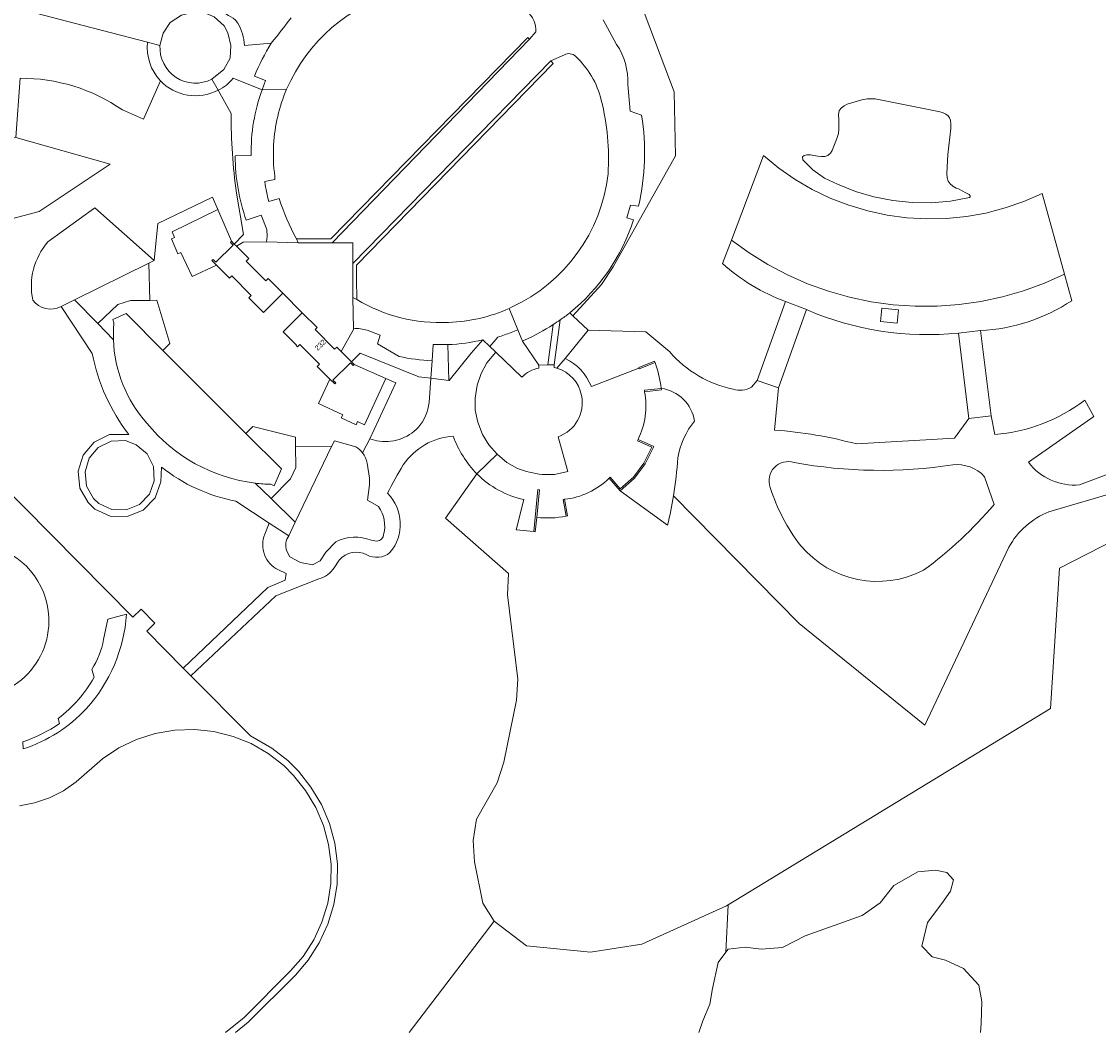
# Model space of a CAD drawing. Header units: metres. Extents: x 151448 to 154749, y 463108 to 465296.
# Tile 4 of 256: x 151857 to 152010, y 463112 to 463256. Entities that reach past the tile are written whole.
import ezdxf
from ezdxf.enums import TextEntityAlignment as Align

# ---------------------------------------------------------------- set-up
doc = ezdxf.new("R2010")
doc.units = ezdxf.units.M
for name, color, linetype, lineweight in [('B-PV-GR-BEPLANTING_CULTUUR_HEESTERS-GV', 253, 'Continuous', 9), ('B-PV-GR-GRAS-GV', 253, 'Continuous', 9), ('B-PV-GR-HOUTWAL-GV', 253, 'Continuous', 9), ('B-PV-GR-STRUIK-GV', 253, 'Continuous', 9), ('B-PV-IE-TERREINAFSCHEIDING_KUNSTMATIG_HEKWERK-G', 253, 'Continuous', 9), ('B-PV-IE-TERREINAFSCHEIDING_KUNSTMATIG_MUUR-GV', 253, 'Continuous', 9), ('B-PV-OG-BEBOUWING-GV', 1, 'Continuous', 9), ('B-PV-OG-BEBOUWING-T18', 2, 'Continuous', 9), ('B-PV-OG-TERREIN_BEGROEID-GV', 253, 'Continuous', 9), ('B-PV-OG-TERREIN_ERF-GV', 253, 'Continuous', 9), ('B-PV-VH-GESLOTENVERHARDING_ASFALT-GV', 253, 'Continuous', 9), ('B-PV-VH-GESLOTENVERHARDING_BETON-GV', 253, 'Continuous', 9), ('B-PV-VH-HALFVERHARDING_GRAVEL-GV', 253, 'Continuous', 9), ('B-PV-VH-HALFVERHARDING_GRIND-GV', 253, 'Continuous', 9), ('B-PV-VH-ONVERHARD_ZAND-GV', 253, 'Continuous', 9), ('B-PV-VH-OPENVERHARDING_BETONSTRAATSTEEN-GV', 253, 'Continuous', 9), ('B-PV-VH-OPENVERHARDING_TEGEL-GV', 253, 'Continuous', 9)]:
    doc.layers.add(name, color=color, linetype=linetype, lineweight=lineweight)
doc.styles.add('Drong', font='txt', dxfattribs={"height": 1.8})

msp = doc.modelspace()

# ---------------------------------------------------------------- linework, layer by layer
at = {"layer": 'B-PV-GR-BEPLANTING_CULTUUR_HEESTERS-GV', "flags": 128}
for points in [[(151870.456, 463212.824), (151870.271, 463213.279), (151872.179, 463214.12), (151877.409, 463208.894), (151878.407, 463209.893), (151876.562, 463216.038), (151875.552, 463215.974), (151872.826, 463215.968), (151871.019, 463215.435), (151868.167, 463212.736)], [(151868.167, 463212.736), (151870.378, 463210.401)], [(151918.044, 463204.609), (151918.129, 463204.598), (151921.236, 463208.522), (151922.915, 463210.412)], [(151917.911, 463209.725), (151918.044, 463204.609)], [(151892.809, 463187.816), (151895.53, 463190.642), (151896.298, 463192.253), (151896.255, 463195.284), (151896.273, 463196.53), (151890.175, 463198.059), (151889.213, 463197.096), (151894.273, 463192.039), (151893.235, 463189.644), (151892.757, 463189.85)], [(151890.525, 463190.015), (151892.809, 463187.816)]]:
    msp.add_lwpolyline(points, dxfattribs=at)
at = {"layer": 'B-PV-GR-BEPLANTING_CULTUUR_HEESTERS-GV'}
for points in [[(151870.378, 463210.401, -0.0330226), (151870.456, 463212.824)], [(151922.915, 463210.412, -0.0513782), (151917.911, 463209.725)], [(151892.757, 463189.85, -0.0237482), (151890.525, 463190.015)]]:
    msp.add_lwpolyline(points, format="xyb", dxfattribs=at)
at = {"layer": 'B-PV-GR-GRAS-GV', "flags": 128}
for points in [[(151857.114, 463247.598), (151856.492, 463239.163), (151869.933, 463235.361), (151859.809, 463228.631), (151849.763, 463225.985)], [(151877.049, 463247.254), (151874.634, 463241.799), (151871.644, 463243.089)], [(151887.122, 463242.563), (151885.251, 463245.908)], [(151861.047, 463224.316), (151867.726, 463229.147), (151876.17, 463221.695), (151876.667, 463226.952), (151884.474, 463230.702), (151885.236, 463228.911), (151887.152, 463224.407), (151887.533, 463224.025), (151888.866, 463225.354), (151887.886, 463231.268)], [(151867.369, 463208.446), (151862.93, 463215.134)], [(151877.19, 463192.293), (151877.14, 463190.206), (151876.308, 463187.917), (151874.602, 463186.165), (151872.339, 463185.255), (151869.913, 463185.318), (151867.738, 463186.333), (151866.79, 463187.237), (151865.612, 463189.282), (151865.383, 463191.707), (151866.073, 463194.006), (151867.63, 463195.842), (151869.837, 463196.91), (151872.569, 463196.931)], [(151853.748, 463190.54), (151873.155, 463170.936), (151874.322, 463172.091), (151876.262, 463170.084), (151875.119, 463168.953), (151880.312, 463163.708), (151892.309, 463175.178), (151894.783, 463176.21), (151894.956, 463177.155), (151893.829, 463177.674)], [(151912.414, 463111.882), (151924.494, 463127.699), (151922.871, 463130.272), (151921.692, 463136.146), (151921.52, 463139.192), (151922.015, 463142.198), (151924.941, 463147.41), (151925.873, 463150.304), (151927.661, 463159.135), (151927.872, 463162.154), (151926.401, 463174.144), (151926.562, 463177.141), (151917.565, 463185.023), (151922.046, 463191.319)], [(151891.91, 463182.758), (151892.496, 463184.324), (151887.777, 463187.435)], [(151902.469, 463179.077), (151901.748, 463177.99)], [(151899.572, 463176.401), (151893.451, 463173.979), (151881.401, 463162.607), (151889.863, 463154.06), (151892.885, 463152.305), (151895.181, 463150.541), (151896.669, 463149.052), (151898.437, 463146.795), (151899.946, 463144.312), (151901.09, 463141.616), (151901.847, 463138.805), (151902.244, 463135.888), (151902.171, 463132.965), (151901.714, 463130.069), (151900.859, 463127.264), (151899.645, 463124.622), (151898.062, 463122.169), (151896.251, 463120.052), (151889.545, 463113.335), (151887.731, 463111.882)]]:
    msp.add_lwpolyline(points, dxfattribs=at)
at = {"layer": 'B-PV-GR-GRAS-GV'}
for points in [[(151871.644, 463243.089, 0.1550749), (151857.114, 463247.598)], [(151885.251, 463245.908, -0.3384626), (151877.049, 463247.254)], [(151887.886, 463231.268, -0.0387745), (151887.122, 463242.563)], [(151858.901, 463216.035, -0.2316132), (151861.047, 463224.316)], [(151862.93, 463215.134, -0.363687), (151858.901, 463216.035)], [(151872.569, 463196.931, -0.1179901), (151867.369, 463208.446)], [(151918.673, 463196.698, 0.2322143), (151911.589, 463192.607)], [(151922.046, 463191.319, -0.104663), (151918.673, 463196.698)], [(151887.777, 463187.435, -0.1178925), (151877.19, 463192.293)], [(151911.589, 463192.607, 0.0310284), (151909.35, 463188.569)], [(151909.35, 463188.569, -0.3872486), (151909.694, 463180.13)], [(151893.829, 463177.674, -0.4006114), (151891.91, 463182.758)], [(151906.392, 463179.825, 0.3450893), (151902.469, 463179.077)], [(151909.694, 463180.13, -0.3000786), (151906.392, 463179.825)], [(151901.748, 463177.99, -0.1878134), (151899.572, 463176.401)]]:
    msp.add_lwpolyline(points, format="xyb", dxfattribs=at)
at = {"layer": 'B-PV-GR-HOUTWAL-GV', "flags": 128}
for points in [[(152007.705, 463189.767), (152013.647, 463191.998), (152016.371, 463197.255), (152019.526, 463244.992), (152021.766, 463278.88), (152023.855, 463310.587)], [(151992.348, 463303.218), (151989.927, 463302.312), (151989.743, 463302.243), (151951.266, 463264.786), (151947.536, 463261.159), (151943.026, 463260.925), (151945.303, 463258.332), (151950.112, 463245.651), (151950.295, 463236.581), (151941.415, 463220.79), (151939.748, 463218.249), (151935.681, 463213.822), (151937.863, 463211.764), (151946.078, 463211.532), (151949.473, 463208.689)], [(151853.157, 463258.445), (151864.812, 463255.418), (151875.232, 463252.727), (151876.998, 463252.271), (151877.441, 463254.021), (151878.439, 463255.524), (151880.046, 463256.55), (151881.97, 463257.049), (151883.556, 463256.809), (151889.923, 463283.418), (151875.755, 463284.875), (151864.946, 463284.887), (151858.693, 463283.989), (151846.427, 463281.409)], [(151956.962, 463221.25), (151958.224, 463224.584), (151962.772, 463236.599), (151964.962, 463234.815), (151967.286, 463233.208), (151969.728, 463231.787), (151972.274, 463230.562), (151974.908, 463229.54), (151977.614, 463228.727), (151980.375, 463228.129), (151983.175, 463227.748), (151985.996, 463227.588), (151988.821, 463227.648), (151991.632, 463227.93), (151994.412, 463228.431), (151997.145, 463229.148), (151999.813, 463230.077), (152002.401, 463231.211), (152005.578, 463219.725), (152006.618, 463215.964)], [(151961.077, 463203.683), (151961.886, 463204.612), (151965.921, 463215.833)], [(151968.892, 463214.691), (151964.927, 463203.589), (151964.377, 463197.563)], [(151993.645, 463211.727), (151995.134, 463199.571), (151995.673, 463196.927)], [(151975.991, 463195.586), (151989.955, 463196.428), (151991.979, 463199.223), (151990.51, 463211.357)], [(152008.454, 463201.807), (152009.766, 463199.492), (152000.457, 463192.979)], [(151922.046, 463191.319), (151917.565, 463185.023), (151926.562, 463177.141), (151926.401, 463174.144), (151927.872, 463162.154), (151927.661, 463159.135), (151925.873, 463150.304), (151924.941, 463147.41), (151922.015, 463142.198), (151921.52, 463139.192), (151921.692, 463136.146), (151922.871, 463130.272), (151924.494, 463127.699), (151929.09, 463124.189), (151938.202, 463123.302), (151945.505, 463124.437), (151957.522, 463129.882), (151957.774, 463130.036), (152003.602, 463157.951), (152004.858, 463177.904), (152012.718, 463181.955), (152013.36, 463188.889), (152003.368, 463185.942)], [(151949.16, 463184.043), (151942.415, 463188.921), (151940.846, 463190.719)], [(151995.56, 463186.986), (151994.212, 463190.93)], [(151930.548, 463185.147), (151930.342, 463183.102), (151930.129, 463183.123), (151927.614, 463183.376), (151928.704, 463187.663)], [(151934.508, 463187.714), (151934.924, 463185.36), (151934.717, 463185.324)], [(151997.655, 463180.886), (151985.732, 463155.57), (151967.844, 463170.065), (151949.989, 463188.184)], [(152012.718, 463181.955), (152004.858, 463177.904), (152003.602, 463157.951), (151957.774, 463130.036), (151957.453, 463123.303), (151957.78, 463123.737), (151960.179, 463124.008), (151962.453, 463123.728), (151965.474, 463123.99), (151968.712, 463125.644), (151976.799, 463128.521), (151979.37, 463130.327), (151981.341, 463132.778), (151984.721, 463134.708), (151987.221, 463134.98), (151988.86, 463134.635), (151989.782, 463133.603), (151989.379, 463131.964), (151988.138, 463130.23), (151986.126, 463127.532), (151985.279, 463124.167), (151986.785, 463122.62), (151988.656, 463122.148), (151991.2, 463120.988), (151993.381, 463118.594), (151993.839, 463116.298), (151993.741, 463113.158), (151993.621, 463111.882)], [(151953.591, 463111.882), (151954.182, 463113.543), (151955.141, 463115.897), (151955.537, 463118.158), (151956.353, 463121.841), (151957.453, 463123.303), (151957.774, 463130.036), (151957.522, 463129.882), (151945.505, 463124.437), (151938.202, 463123.302), (151929.09, 463124.189), (151924.494, 463127.699), (151912.414, 463111.882)]]:
    msp.add_lwpolyline(points, dxfattribs=at)
msp.add_lwpolyline([(151989.701, 463232.253), (151990.163, 463231.988), (151990.503, 463231.857), (151991.044, 463231.577), (151991.572, 463231.313), (151991.952, 463231.12), (151992.031, 463231.052), (151992.161, 463230.873), (151992.162, 463230.81), (151992.156, 463230.731), (151992.081, 463230.632), (151989.382, 463230.138), (151986.648, 463229.899), (151983.904, 463229.918), (151981.174, 463230.194), (151978.482, 463230.725), (151975.851, 463231.507), (151973.306, 463232.532), (151971.476, 463233.401), (151969.819, 463234.565), (151968.381, 463235.992), (151968.351, 463236.402), (151968.572, 463236.615), (151968.965, 463236.701), (151969.464, 463236.696), (151969.945, 463236.629), (151970.524, 463236.503), (151971.02, 463236.466), (151971.529, 463236.484), (151971.925, 463236.606), (151972.325, 463236.962), (151972.535, 463237.328), (151972.798, 463237.919), (151973.07, 463238.66), (151973.255, 463239.158), (151973.433, 463239.725), (151973.505, 463240.376), (151973.496, 463240.983), (151973.489, 463241.669), (151973.475, 463242.378), (151973.564, 463243.006), (151973.862, 463243.39), (151974.279, 463243.693), (151974.691, 463243.898), (151976.779, 463244.507), (151977.527, 463244.659), (151978.114, 463244.675), (151978.672, 463244.68), (151987.684, 463242.881), (151988.241, 463242.706), (151988.706, 463242.488), (151989.034, 463242.231), (151989.227, 463241.974), (151989.352, 463241.65), (151989.44, 463241.09), (151989.423, 463240.443), (151988.991, 463236.77), (151988.865, 463234.047), (151988.884, 463233.443), (151989.066, 463232.943), (151989.336, 463232.581)], close=True, dxfattribs=at)
at = {"layer": 'B-PV-GR-HOUTWAL-GV'}
for points in [[(151965.921, 463215.833, -0.0936342), (151956.962, 463221.25)], [(151990.51, 463211.357, -0.127208), (151968.892, 463214.691)], [(152006.618, 463215.964, -0.1357402), (151993.645, 463211.727)], [(151949.473, 463208.689, 0.1671563), (151958.487, 463203.386)], [(151958.487, 463203.386, 0.2289575), (151961.077, 463203.683)], [(151995.673, 463196.927, 0.1429153), (152008.454, 463201.807)], [(151964.377, 463197.563, -0.048813), (151975.991, 463195.586)], [(151967.146, 463192.949, 0.6260675), (151963.749, 463189.409)], [(151989.704, 463192.612, -0.0838282), (151967.146, 463192.949)], [(151994.212, 463190.93, 0.2408177), (151989.704, 463192.612)], [(152000.457, 463192.979, 0.2557123), (152007.705, 463189.767)], [(151928.704, 463187.663, -0.1399963), (151922.046, 463191.319)], [(151940.846, 463190.719, -0.1705263), (151934.508, 463187.714)], [(151963.749, 463189.409, 0.0902162), (151968.1, 463181.104)], [(151949.989, 463188.184, -0.0181109), (151949.16, 463184.043)], [(151985.521, 463177.615, 0.0600719), (151995.56, 463186.986)], [(152003.368, 463185.942, 0.1711426), (151997.655, 463180.886)], [(151934.717, 463185.324, -0.0798637), (151930.548, 463185.147)], [(151968.1, 463181.104, 0.3501998), (151985.521, 463177.615)]]:
    msp.add_lwpolyline(points, format="xyb", dxfattribs=at)
at = {"layer": 'B-PV-GR-STRUIK-GV', "flags": 128}
for points in [[(151904.505, 463211.961), (151904.506, 463211.85), (151902.745, 463208.742), (151904.21, 463207.274), (151905.432, 463208.494), (151913.797, 463205.148), (151915.491, 463204.933), (151915.669, 463207.428)], [(151911, 463208.03), (151907.919, 463209.842), (151908.32, 463211.045), (151906.456, 463211.75)], [(151915.491, 463204.933), (151913.797, 463205.148), (151905.432, 463208.494), (151904.21, 463207.274), (151904.603, 463206.88), (151909.11, 463204.893), (151910.503, 463204.278), (151906.847, 463196.293), (151907.803, 463196.034)], [(151915.245, 463201.481), (151915.491, 463204.933)]]:
    msp.add_lwpolyline(points, dxfattribs=at)
at = {"layer": 'B-PV-GR-STRUIK-GV'}
for points in [[(151906.456, 463211.75, 0.1143487), (151904.505, 463211.961)], [(151915.669, 463207.428, -0.0407076), (151911, 463208.03)], [(151913.729, 463197.954, 0.1536751), (151915.245, 463201.481)], [(151907.803, 463196.034, 0.2561679), (151913.729, 463197.954)]]:
    msp.add_lwpolyline(points, format="xyb", dxfattribs=at)
at = {"layer": 'B-PV-IE-TERREINAFSCHEIDING_KUNSTMATIG_HEKWERK-G', "flags": 128}
for points in [[(151935.681, 463213.822), (151939.748, 463218.249), (151941.415, 463220.79), (151950.295, 463236.581), (151950.112, 463245.651), (151945.303, 463258.332), (151943.026, 463260.925)], [(151817.463, 463250.954), (151817.865, 463250.972), (151820.976, 463251.374), (151847.148, 463257.91), (151853.157, 463258.445), (151864.812, 463255.418), (151875.232, 463252.727)], [(151875.232, 463252.727), (151876.998, 463252.271)], [(151884.372, 463247.479), (151885.251, 463245.908)], [(151885.251, 463245.908), (151887.122, 463242.563)], [(151887.886, 463231.268), (151888.866, 463225.354)], [(151888.866, 463225.354), (151887.533, 463224.025)], [(151937.863, 463211.764), (151935.681, 463213.822)], [(151934.58, 463207.764), (151937.863, 463211.764)], [(151922.915, 463210.412), (151921.236, 463208.522), (151918.129, 463204.598), (151918.044, 463204.609)], [(151923.909, 463209.456), (151922.915, 463210.412)], [(151915.491, 463204.933), (151913.797, 463205.148), (151905.432, 463208.494), (151904.21, 463207.274)], [(151924.646, 463208.746), (151923.909, 463209.456)], [(151924.592, 463208.812), (151924.646, 463208.746)], [(151924.743, 463208.653), (151924.646, 463208.746)], [(151924.646, 463208.746), (151924.728, 463208.646)], [(151933.421, 463206.352), (151934.58, 463207.764)], [(151918.044, 463204.609), (151915.491, 463204.933)], [(151924.936, 463194.112), (151922.046, 463191.319)], [(151922.046, 463191.319), (151917.565, 463185.023), (151926.562, 463177.141), (151926.401, 463174.144), (151927.872, 463162.154), (151927.661, 463159.135), (151925.873, 463150.304), (151924.941, 463147.41), (151922.015, 463142.198), (151921.52, 463139.192), (151921.692, 463136.146), (151922.871, 463130.272), (151924.494, 463127.699)], [(152013.36, 463188.889), (152012.718, 463181.955), (152004.858, 463177.904), (152003.602, 463157.951), (151957.774, 463130.036)]]:
    msp.add_lwpolyline(points, dxfattribs=at)
at = {"layer": 'B-PV-IE-TERREINAFSCHEIDING_KUNSTMATIG_HEKWERK-G'}
msp.add_lwpolyline([(151887.122, 463242.563, 0.0387745), (151887.886, 463231.268)], format="xyb", dxfattribs=at)
at = {"layer": 'B-PV-IE-TERREINAFSCHEIDING_KUNSTMATIG_MUUR-GV', "flags": 128}
for points in [[(151947.385, 463207.158), (151947.308, 463207.353), (151945.051, 463206.46), (151945.086, 463206.372), (151945.129, 463206.265)], [(151948.255, 463203.485), (151945.86, 463203.224), (151945.883, 463203.015), (151948.277, 463203.276)], [(151944.954, 463196.201), (151944.871, 463196.008), (151946.907, 463195.137), (151945.803, 463192.858), (151944.301, 463190.862), (151942.435, 463189.218), (151941.004, 463190.857), (151940.846, 463190.719), (151942.415, 463188.921), (151944.456, 463190.718), (151945.984, 463192.748), (151947.192, 463195.244)], [(151930.548, 463185.147), (151930.943, 463189.073), (151930.729, 463189.095), (151930.129, 463183.123), (151930.342, 463183.102)], [(151934.717, 463185.324), (151934.924, 463185.36), (151934.508, 463187.714), (151934.301, 463187.677)]]:
    msp.add_lwpolyline(points, close=True, dxfattribs=at)
at = {"layer": 'B-PV-OG-BEBOUWING-GV', "flags": 128}
for points in [[(151886.087, 463248.858), (151886.967, 463250.44), (151887.072, 463252.244), (151886.627, 463254.082), (151886.137, 463255.044), (151884.7, 463256.329), (151883.569, 463256.807), (151883.556, 463256.809), (151881.97, 463257.049), (151880.046, 463256.55), (151878.439, 463255.524), (151877.441, 463254.021), (151876.998, 463252.271)], [(151884.372, 463247.479), (151886.087, 463248.858)], [(151889.213, 463197.096), (151877.409, 463208.894), (151872.179, 463214.12), (151870.271, 463213.279), (151870.456, 463212.824)], [(151928.444, 463205.091), (151924.743, 463208.653), (151923.48, 463207.124), (151922.664, 463205.594), (151922.101, 463203.954), (151921.793, 463202.103), (151921.826, 463200.371), (151922.179, 463198.671), (151922.844, 463196.952), (151923.739, 463195.468), (151924.936, 463194.112), (151926.293, 463192.964), (151927.807, 463192.106)], [(151932.129, 463206.833), (151930.836, 463206.812), (151930.843, 463206.384)], [(151933.045, 463206.447), (151933.039, 463206.847), (151932.129, 463206.833)], [(151892.757, 463189.85), (151893.235, 463189.644), (151894.273, 463192.039), (151889.213, 463197.096)], [(151931.33, 463191.219), (151933.068, 463191.25), (151934.99, 463191.661), (151933.607, 463196.615)]]:
    msp.add_lwpolyline(points, dxfattribs=at)
at = {"layer": 'B-PV-OG-BEBOUWING-GV'}
for points in [[(151876.998, 463252.271, 0.5852529), (151884.372, 463247.479)], [(151870.456, 463212.824, 0.0330226), (151870.378, 463210.401)], [(151870.378, 463210.401, 0.1760198), (151875.128, 463198.548)], [(151930.843, 463206.384, 0.1479198), (151928.444, 463205.091)], [(151933.421, 463206.352, 0.0187632), (151933.045, 463206.447)], [(151936.931, 463202.492, 0.2804037), (151933.421, 463206.352)], [(151933.607, 463196.615, 0.3757141), (151936.931, 463202.492)], [(151875.128, 463198.548, 0.1947495), (151890.525, 463190.015)], [(151927.807, 463192.106, 0.0581478), (151931.33, 463191.219)], [(151890.525, 463190.015, 0.0237482), (151892.757, 463189.85)]]:
    msp.add_lwpolyline(points, format="xyb", dxfattribs=at)
at = {"layer": 'B-PV-OG-BEBOUWING-GV', "flags": 128}
for points in [[(151894.478, 463217.038), (151892.386, 463219.136), (151892.055, 463218.805), (151889.264, 463221.594), (151889.612, 463221.94), (151887.851, 463223.706), (151887.533, 463224.025), (151887.152, 463224.407), (151887, 463224.255), (151887.381, 463223.873), (151884.925, 463221.423), (151884.538, 463221.811), (151884.39, 463221.662), (151885.047, 463221.001), (151886.864, 463219.173), (151887.199, 463219.505), (151889.981, 463216.706), (151889.646, 463216.373), (151891.716, 463214.29)], [(151979.622, 463214.909), (151979.429, 463213.025), (151981.807, 463212.781), (151982.001, 463214.666)], [(151902.745, 463208.742), (151902.122, 463209.366), (151901.815, 463209.064), (151899.04, 463211.863), (151899.335, 463212.164), (151897.217, 463214.24), (151894.502, 463211.529), (151896.403, 463209.614), (151896.378, 463209.589), (151896.555, 463209.412), (151896.898, 463209.755), (151899.691, 463206.956), (151899.348, 463206.614), (151901.162, 463204.797), (151901.842, 463204.115), (151901.99, 463204.264), (151901.592, 463204.662), (151904.061, 463207.126), (151904.455, 463206.732), (151904.603, 463206.88), (151904.21, 463207.274)]]:
    msp.add_lwpolyline(points, close=True, dxfattribs=at)
at = {"layer": 'B-PV-OG-TERREIN_BEGROEID-GV', "flags": 128}
for points in [[(151875.232, 463252.727), (151864.812, 463255.418), (151853.157, 463258.445), (151847.148, 463257.91), (151820.976, 463251.374), (151817.865, 463250.972), (151817.463, 463250.954), (151817.226, 463244.853), (151817.038, 463243.59), (151816.709, 463242.601), (151816.146, 463241.081), (151815.026, 463237.766)], [(151871.644, 463243.089), (151874.634, 463241.799), (151877.049, 463247.254)], [(151849.763, 463225.985), (151859.809, 463228.631), (151869.933, 463235.361), (151856.492, 463239.163), (151836.6, 463240.631), (151830.861, 463245.51), (151825.279, 463242.01), (151818.056, 463235.3)], [(151875.393, 463221.318), (151876.17, 463221.695), (151867.726, 463229.147), (151861.047, 463224.316)], [(152006.618, 463215.964), (152005.578, 463219.725), (152002.716, 463218.447), (151999.772, 463217.371), (151996.761, 463216.503), (151993.696, 463215.846), (151990.593, 463215.404), (151987.467, 463215.18), (151984.333, 463215.173), (151981.206, 463215.384), (151978.101, 463215.812), (151975.034, 463216.455), (151972.018, 463217.31), (151969.07, 463218.373), (151966.203, 463219.639), (151963.43, 463221.1), (151960.766, 463222.752), (151958.224, 463224.584), (151956.962, 463221.25)], [(151862.93, 463215.134), (151864.851, 463216.087), (151875.393, 463221.318)], [(151965.921, 463215.833), (151968.892, 463214.691)], [(151990.51, 463211.357), (151993.645, 463211.727)], [(151904.832, 463195.189), (151901.798, 463196.022), (151901.392, 463195.208), (151896.224, 463184.439), (151895.297, 463182.507)], [(151908.064, 463186.672), (151906.509, 463187.576), (151906.773, 463189.781), (151906.783, 463190.724), (151906.441, 463192.871)], [(151895.003, 463180.414), (151895.45, 463179.53), (151896.952, 463178.734), (151898.701, 463178.409), (151899.761, 463178.948), (151900.563, 463180.206), (151901.996, 463181.675)], [(151907.04, 463181.886), (151907.815, 463181.775)]]:
    msp.add_lwpolyline(points, dxfattribs=at)
at = {"layer": 'B-PV-OG-TERREIN_BEGROEID-GV'}
for points in [[(151877.049, 463247.254, -0.2208818), (151875.232, 463252.727)], [(151857.114, 463247.598, -0.1550749), (151871.644, 463243.089)], [(151861.047, 463224.316, 0.2316132), (151858.901, 463216.035)], [(151956.962, 463221.25, 0.0936342), (151965.921, 463215.833)], [(151858.901, 463216.035, 0.363687), (151862.93, 463215.134)], [(151968.892, 463214.691, 0.127208), (151990.51, 463211.357)], [(151993.645, 463211.727, 0.1357402), (152006.618, 463215.964)], [(151905.785, 463194.307, 0.0888009), (151904.832, 463195.189)], [(151906.441, 463192.871, 0.1088287), (151905.785, 463194.307)], [(151908.793, 463182.726, 0.2232297), (151908.064, 463186.672)], [(151895.297, 463182.507, 0.2436274), (151895.003, 463180.414)], [(151901.996, 463181.675, -0.2206536), (151907.04, 463181.886)], [(151907.815, 463181.775, 0.3913977), (151908.793, 463182.726)]]:
    msp.add_lwpolyline(points, format="xyb", dxfattribs=at)
at = {"layer": 'B-PV-OG-TERREIN_BEGROEID-GV', "flags": 128}
msp.add_lwpolyline([(151979.622, 463214.909), (151982.001, 463214.666), (151981.807, 463212.781), (151979.429, 463213.025)], close=True, dxfattribs=at)
at = {"layer": 'B-PV-OG-TERREIN_ERF-GV', "flags": 128}
for points in [[(151935.246, 463214.232), (151935.681, 463213.822), (151939.748, 463218.249), (151941.415, 463220.79), (151950.295, 463236.581), (151950.112, 463245.651), (151945.303, 463258.332), (151943.026, 463260.925), (151940.107, 463258.219)], [(151887.713, 463255.867), (151888.04, 463255.45)], [(151939.996, 463255.885), (151941.9, 463252.405)], [(151896.383, 463224.744), (151898.113, 463224.744), (151901.272, 463224.742), (151929.278, 463253.412), (151929.535, 463253.174), (151930.412, 463254.186)], [(151888.997, 463252.251), (151892.824, 463252.61)], [(151934.501, 463250.953), (151932.548, 463250.059), (151932.898, 463249.715), (151904.946, 463221.037), (151904.951, 463219.093), (151904.959, 463216.123)], [(151891.527, 463245.972), (151887.401, 463247.617)], [(151943.482, 463246.713), (151943.847, 463242.896), (151945.47, 463242.357)], [(151885.251, 463245.908), (151887.122, 463242.563)], [(151887.686, 463236.544), (151889.949, 463236.627)], [(151893.322, 463233.614), (151893.326, 463233.214), (151891.885, 463232.934), (151891.895, 463232.853)], [(151887.886, 463231.268), (151888.866, 463225.354), (151887.533, 463224.025), (151887.851, 463223.706), (151888.805, 463224.269), (151892.145, 463224.321), (151892.216, 463225.11), (151892.169, 463226.1), (151891.366, 463228.123), (151889.268, 463227.396)], [(151892.455, 463230.056), (151893.941, 463230.481)], [(151945.021, 463229.404), (151943.887, 463229.571), (151943.358, 463227.737), (151944.002, 463227.544), (151944.29, 463227.458)], [(151926.658, 463214.863), (151926.977, 463215.034)], [(151917.946, 463212.875), (151917.983, 463212.876), (151918.019, 463212.877)], [(151948.255, 463203.485), (151948.277, 463203.276), (151945.883, 463203.015)], [(151944.954, 463196.201), (151947.192, 463195.244), (151945.984, 463192.748), (151944.456, 463190.718), (151942.415, 463188.921)], [(151942.415, 463188.921), (151949.16, 463184.043)]]:
    msp.add_lwpolyline(points, dxfattribs=at)
at = {"layer": 'B-PV-OG-TERREIN_ERF-GV'}
for points in [[(151911.035, 463259.907, 0.2272782), (151895, 463246.045)], [(151892.824, 463252.61, 0.0106866), (151895.626, 463256.17)], [(151930.412, 463254.186, 0.2471069), (151929.125, 463257.128)], [(151888.04, 463255.45, -0.1209089), (151888.997, 463252.251)], [(151941.9, 463252.405, -0.1641085), (151943.482, 463246.713)], [(151936.062, 463250.727, 0.3139066), (151934.501, 463250.953)], [(151939.727, 463244.484, 0.148164), (151936.062, 463250.727)], [(151887.401, 463247.617, -0.1256259), (151885.251, 463245.908)], [(151889.949, 463236.627, -0.0913997), (151891.527, 463245.972)], [(151895, 463246.045, 0.0858884), (151893.152, 463238.153)], [(151940.692, 463233.998, 0.0800183), (151939.727, 463244.484)], [(151887.122, 463242.563, 0.0387745), (151887.886, 463231.268)], [(151945.47, 463242.357, -0.0976585), (151945.021, 463229.404)], [(151893.152, 463238.153, 0.0475951), (151893.322, 463233.614)], [(151889.268, 463227.396, -0.085036), (151887.686, 463236.544)], [(151891.895, 463232.853, 0.0179444), (151892.455, 463230.056)], [(151926.977, 463215.034, 0.2627668), (151940.692, 463233.998)], [(151893.941, 463230.481, 0.0467723), (151896.383, 463224.744)], [(151944.29, 463227.458, -0.1469372), (151935.246, 463214.232)], [(151904.959, 463216.123, 0.1473839), (151917.946, 463212.875)], [(151918.019, 463212.877, 0.0970109), (151926.658, 463214.863)], [(151945.883, 463203.015, -0.1612888), (151944.954, 463196.201)], [(151953.001, 463198.846, 0.3280766), (151948.255, 463203.485)], [(151950.615, 463193.608, -0.1349575), (151953.001, 463198.846)], [(151949.989, 463188.184, 0.0235826), (151950.615, 463193.608)], [(151949.16, 463184.043, 0.0181109), (151949.989, 463188.184)]]:
    msp.add_lwpolyline(points, format="xyb", dxfattribs=at)
at = {"layer": 'B-PV-OG-TERREIN_ERF-GV', "flags": 128}
for points in [[(151929.535, 463253.174), (151929.278, 463253.412), (151901.272, 463224.742), (151898.113, 463224.744), (151896.383, 463224.744), (151896.662, 463224.202), (151901.481, 463224.204)], [(151904.959, 463216.123), (151904.951, 463219.093), (151904.946, 463221.037), (151932.898, 463249.715), (151932.548, 463250.059), (151904.418, 463221.252), (151904.398, 463216.423)], [(151988.241, 463242.706), (151987.684, 463242.881), (151978.672, 463244.68), (151978.114, 463244.675), (151977.527, 463244.659), (151976.779, 463244.507), (151974.691, 463243.898), (151974.279, 463243.693), (151973.862, 463243.39), (151973.564, 463243.006), (151973.475, 463242.378), (151973.489, 463241.669), (151973.496, 463240.983), (151973.505, 463240.376), (151973.433, 463239.725), (151973.255, 463239.158), (151973.07, 463238.66), (151972.798, 463237.919), (151972.535, 463237.328), (151972.325, 463236.962), (151971.925, 463236.606), (151971.529, 463236.484), (151971.02, 463236.466), (151970.524, 463236.503), (151969.945, 463236.629), (151969.464, 463236.696), (151968.965, 463236.701), (151968.572, 463236.615), (151968.351, 463236.402), (151968.381, 463235.992), (151969.819, 463234.565), (151971.476, 463233.401), (151973.306, 463232.532), (151975.851, 463231.507), (151978.482, 463230.725), (151981.174, 463230.194), (151983.904, 463229.918), (151986.648, 463229.899), (151989.382, 463230.138), (151992.081, 463230.632), (151992.156, 463230.731), (151992.162, 463230.81), (151992.161, 463230.873), (151992.031, 463231.052), (151991.952, 463231.12), (151991.572, 463231.313), (151991.044, 463231.577), (151990.503, 463231.857), (151990.163, 463231.988), (151989.701, 463232.253), (151989.336, 463232.581), (151989.066, 463232.943), (151988.884, 463233.443), (151988.865, 463234.047), (151988.991, 463236.77), (151989.423, 463240.443), (151989.44, 463241.09), (151989.352, 463241.65), (151989.227, 463241.974), (151989.034, 463242.231), (151988.706, 463242.488)], [(151980.375, 463228.129), (151977.614, 463228.727), (151974.908, 463229.54), (151972.274, 463230.562), (151969.728, 463231.787), (151967.286, 463233.208), (151964.962, 463234.815), (151962.772, 463236.599), (151958.224, 463224.584), (151960.766, 463222.752), (151963.43, 463221.1), (151966.203, 463219.639), (151969.07, 463218.373), (151972.018, 463217.31), (151975.034, 463216.455), (151978.101, 463215.812), (151981.206, 463215.384), (151984.333, 463215.173), (151987.467, 463215.18), (151990.593, 463215.404), (151993.696, 463215.846), (151996.761, 463216.503), (151999.772, 463217.371), (152002.716, 463218.447), (152005.578, 463219.725), (152002.401, 463231.211), (151999.813, 463230.077), (151997.145, 463229.148), (151994.412, 463228.431), (151991.632, 463227.93), (151988.821, 463227.648), (151985.996, 463227.588), (151983.175, 463227.748)], [(151885.236, 463228.911), (151878.705, 463225.775), (151879.068, 463224.951), (151878.611, 463224.749), (151879.553, 463222.613), (151879.981, 463222.799), (151881.569, 463219.385), (151885.047, 463221.001), (151884.39, 463221.662), (151884.538, 463221.811), (151884.925, 463221.423), (151887.381, 463223.873), (151887, 463224.255), (151887.152, 463224.407)], [(151904.603, 463206.88), (151904.455, 463206.732), (151904.061, 463207.126), (151901.592, 463204.662), (151901.99, 463204.264), (151901.842, 463204.115), (151901.162, 463204.797), (151899.548, 463201.349), (151902.967, 463199.727), (151902.755, 463199.281), (151904.886, 463198.317), (151905.095, 463198.762), (151906.049, 463198.321), (151909.11, 463204.893)]]:
    msp.add_lwpolyline(points, close=True, dxfattribs=at)
at = {"layer": 'B-PV-VH-GESLOTENVERHARDING_ASFALT-GV'}
for points in [[(151895, 463246.045, -0.2272782), (151911.035, 463259.907)], [(151895.626, 463256.17, -0.0106866), (151892.824, 463252.61)], [(151929.125, 463257.128, -0.2471069), (151930.412, 463254.186)], [(151892.824, 463252.61, 0.0377479), (151890.425, 463247.915)], [(151943.482, 463246.713, 0.1641085), (151941.9, 463252.405)], [(151934.501, 463250.953, -0.3139066), (151936.062, 463250.727)], [(151936.062, 463250.727, -0.148164), (151939.727, 463244.484)], [(151939.727, 463244.484, -0.0800183), (151940.692, 463233.998)], [(151945.021, 463229.404, 0.0976585), (151945.47, 463242.357)], [(151940.692, 463233.998, -0.2627668), (151926.977, 463215.034)], [(151935.246, 463214.232, 0.1469372), (151944.29, 463227.458)], [(151932.882, 463212.562, 0.009032), (151933.878, 463213.227)], [(151933.878, 463213.227, 0.012231), (151935.211, 463214.204)], [(151928.833, 463210.342, 0.0350931), (151932.882, 463212.562)]]:
    msp.add_lwpolyline(points, format="xyb", dxfattribs=at)
at = {"layer": 'B-PV-VH-GESLOTENVERHARDING_ASFALT-GV', "flags": 128}
for points in [[(151941.9, 463252.405), (151939.996, 463255.885)], [(151930.412, 463254.186), (151929.535, 463253.174), (151901.481, 463224.204), (151904.417, 463224.185), (151904.418, 463221.252), (151932.548, 463250.059), (151934.501, 463250.953)], [(151890.425, 463247.915), (151891.996, 463247.289), (151891.527, 463245.972), (151895, 463246.045)], [(151945.47, 463242.357), (151943.847, 463242.896), (151943.482, 463246.713)], [(151944.29, 463227.458), (151944.002, 463227.544), (151943.358, 463227.737), (151943.887, 463229.571), (151945.021, 463229.404)], [(151926.977, 463215.034), (151926.658, 463214.863), (151927.865, 463211.814), (151928.517, 463210.201), (151928.833, 463210.342)], [(151935.211, 463214.204), (151935.246, 463214.232)]]:
    msp.add_lwpolyline(points, dxfattribs=at)
at = {"layer": 'B-PV-VH-GESLOTENVERHARDING_BETON-GV'}
for points in [[(151861.196, 463170.933, 0.7704614), (151840.415, 463175.402)], [(151847.883, 463159.69, 0.4923469), (151861.196, 463170.933)]]:
    msp.add_lwpolyline(points, format="xyb", dxfattribs=at)
at = {"layer": 'B-PV-VH-GESLOTENVERHARDING_BETON-GV', "flags": 128}
msp.add_lwpolyline([(151886.291, 463111.882), (151888.943, 463114.006), (151895.567, 463120.637), (151897.339, 463122.708), (151898.854, 463125.056), (151900.015, 463127.584), (151900.835, 463130.272), (151901.273, 463133.047), (151901.342, 463135.838), (151900.963, 463138.627), (151900.237, 463141.322), (151899.143, 463143.901), (151897.696, 463146.282), (151895.994, 463148.454), (151894.586, 463149.863), (151892.381, 463151.557), (151889.979, 463152.965), (151887.393, 463153.998), (151884.671, 463154.669), (151881.896, 463154.964), (151879.099, 463154.885), (151876.324, 463154.415), (151873.673, 463153.573), (151871.151, 463152.373), (151868.829, 463150.825), (151865.074, 463147.511), (151863.258, 463146.249), (151861.281, 463145.277), (151859.177, 463144.556), (151857.02, 463144.139)], dxfattribs=at)
at = {"layer": 'B-PV-VH-HALFVERHARDING_GRAVEL-GV', "flags": 128}
for points in [[(151888.04, 463255.45), (151887.713, 463255.867), (151887.389, 463256.126), (151887.073, 463256.353), (151886.725, 463256.547), (151886.352, 463256.766), (151885.952, 463257), (151885.655, 463257.134), (151885.328, 463257.315), (151884.991, 463257.478), (151884.646, 463257.621), (151884.292, 463257.744), (151883.933, 463257.847), (151883.859, 463257.863), (151883.556, 463256.809), (151883.569, 463256.807), (151884.7, 463256.329), (151886.137, 463255.044), (151886.627, 463254.082), (151887.072, 463252.244), (151886.967, 463250.44), (151886.087, 463248.858), (151884.372, 463247.479), (151885.251, 463245.908)], [(151876.998, 463252.271), (151875.232, 463252.727)], [(151892.824, 463252.61), (151888.997, 463252.251)], [(151885.251, 463245.908), (151884.372, 463247.479)], [(151887.401, 463247.617), (151891.527, 463245.972)], [(151891.527, 463245.972), (151891.996, 463247.289), (151890.425, 463247.915)], [(151928.517, 463210.201), (151927.865, 463211.814)], [(151925.021, 463210.786), (151925.008, 463210.77), (151923.909, 463209.456), (151924.646, 463208.746), (151924.743, 463208.653), (151928.444, 463205.091)], [(151930.843, 463206.384), (151930.836, 463206.812), (151928.517, 463210.201)]]:
    msp.add_lwpolyline(points, dxfattribs=at)
at = {"layer": 'B-PV-VH-HALFVERHARDING_GRAVEL-GV'}
for points in [[(151888.997, 463252.251, 0.1209089), (151888.04, 463255.45)], [(151875.232, 463252.727, 0.2208818), (151877.049, 463247.254)], [(151884.372, 463247.479, -0.5852529), (151876.998, 463252.271)], [(151890.425, 463247.915, -0.0377479), (151892.824, 463252.61)], [(151877.049, 463247.254, 0.3384626), (151885.251, 463245.908)], [(151885.251, 463245.908, 0.1256259), (151887.401, 463247.617)], [(151927.865, 463211.814, -0.0144031), (151925.972, 463211.099)], [(151925.972, 463211.099, -0.007578), (151925.021, 463210.786)], [(151928.444, 463205.091, -0.1479198), (151930.843, 463206.384)]]:
    msp.add_lwpolyline(points, format="xyb", dxfattribs=at)
at = {"layer": 'B-PV-VH-HALFVERHARDING_GRIND-GV', "flags": 128}
for points in [[(151964.927, 463203.589), (151968.892, 463214.691), (151965.921, 463215.833), (151961.886, 463204.612)], [(151995.134, 463199.571), (151993.645, 463211.727), (151990.51, 463211.357), (151991.979, 463199.223)]]:
    msp.add_lwpolyline(points, close=True, dxfattribs=at)
for points in [[(151933.878, 463213.227), (151933.039, 463206.847), (151933.045, 463206.447)], [(151937.863, 463211.764), (151935.681, 463213.822), (151935.246, 463214.232), (151935.211, 463214.204)], [(151928.833, 463210.342), (151928.517, 463210.201), (151930.836, 463206.812), (151932.129, 463206.833), (151932.882, 463212.562)], [(151933.421, 463206.352), (151934.58, 463207.764), (151937.863, 463211.764)], [(151949.473, 463208.689), (151946.078, 463211.532), (151937.863, 463211.764), (151934.58, 463207.764)], [(151938.321, 463203.746), (151945.086, 463206.372), (151945.051, 463206.46), (151947.308, 463207.353), (151947.385, 463207.158)], [(151964.377, 463197.563), (151964.927, 463203.589), (151961.886, 463204.612), (151961.077, 463203.683)], [(152000.457, 463192.979), (152009.766, 463199.492), (152008.454, 463201.807)], [(151995.673, 463196.927), (151995.134, 463199.571), (151991.979, 463199.223), (151989.955, 463196.428), (151975.991, 463195.586)], [(152003.368, 463185.942), (152013.36, 463188.889), (152013.647, 463191.998), (152007.705, 463189.767)], [(151994.212, 463190.93), (151995.56, 463186.986)], [(151949.989, 463188.184), (151967.844, 463170.065), (151985.732, 463155.57), (151997.655, 463180.886)]]:
    msp.add_lwpolyline(points, dxfattribs=at)
at = {"layer": 'B-PV-VH-HALFVERHARDING_GRIND-GV'}
for points in [[(151935.211, 463214.204, -0.012231), (151933.878, 463213.227)], [(151932.882, 463212.562, -0.0350931), (151928.833, 463210.342)], [(151958.487, 463203.386, -0.1671563), (151949.473, 463208.689)], [(151934.58, 463207.764, -0.1888162), (151938.321, 463203.746)], [(151947.385, 463207.158, -0.0522442), (151948.255, 463203.485)], [(151933.045, 463206.447, -0.0187632), (151933.421, 463206.352)], [(151948.255, 463203.485, -0.3280766), (151953.001, 463198.846)], [(151961.077, 463203.683, -0.2289575), (151958.487, 463203.386)], [(152008.454, 463201.807, -0.1429153), (151995.673, 463196.927)], [(151953.001, 463198.846, 0.1349575), (151950.615, 463193.608)], [(151975.991, 463195.586, 0.048813), (151964.377, 463197.563)], [(151950.615, 463193.608, -0.0235826), (151949.989, 463188.184)], [(151963.749, 463189.409, -0.6260675), (151967.146, 463192.949)], [(151967.146, 463192.949, 0.0838282), (151989.704, 463192.612)], [(151989.704, 463192.612, -0.2408177), (151994.212, 463190.93)], [(152007.705, 463189.767, -0.2557123), (152000.457, 463192.979)], [(151968.1, 463181.104, -0.0902162), (151963.749, 463189.409)], [(151995.56, 463186.986, -0.0600719), (151985.521, 463177.615)], [(151997.655, 463180.886, -0.1711426), (152003.368, 463185.942)], [(151985.521, 463177.615, -0.3501998), (151968.1, 463181.104)]]:
    msp.add_lwpolyline(points, format="xyb", dxfattribs=at)
at = {"layer": 'B-PV-VH-ONVERHARD_ZAND-GV', "flags": 128}
msp.add_lwpolyline([(151872.098, 463196.056), (151870.074, 463195.97), (151868.225, 463195.074), (151866.926, 463193.543), (151866.346, 463191.611), (151866.538, 463189.577), (151867.545, 463187.83), (151868.281, 463187.128), (151870.135, 463186.262), (151872.167, 463186.21), (151874.062, 463186.972), (151875.485, 463188.434), (151876.183, 463190.353), (151876.093, 463192.383), (151875.181, 463194.195), (151873.594, 463195.447)], close=True, dxfattribs=at)
at = {"layer": 'B-PV-VH-OPENVERHARDING_BETONSTRAATSTEEN-GV', "flags": 128}
for points in [[(151922.046, 463191.319), (151924.936, 463194.112), (151923.739, 463195.468), (151922.844, 463196.952), (151922.179, 463198.671), (151921.826, 463200.371), (151921.793, 463202.103), (151922.101, 463203.954), (151922.664, 463205.594), (151923.48, 463207.124), (151924.743, 463208.653), (151924.646, 463208.746), (151923.909, 463209.456), (151922.915, 463210.412), (151921.236, 463208.522), (151918.129, 463204.598), (151918.044, 463204.609), (151915.491, 463204.933), (151915.245, 463201.481)], [(151915.834, 463209.742), (151915.669, 463207.428), (151915.491, 463204.933), (151918.044, 463204.609), (151917.911, 463209.725)], [(151907.803, 463196.034), (151906.847, 463196.293), (151905.785, 463194.307)], [(151906.441, 463192.871), (151906.783, 463190.724), (151906.773, 463189.781), (151906.509, 463187.576), (151908.064, 463186.672)], [(151895.297, 463182.507), (151892.496, 463184.324), (151891.91, 463182.758)], [(151901.996, 463181.675), (151900.563, 463180.206), (151899.761, 463178.948), (151898.701, 463178.409), (151896.952, 463178.734), (151895.45, 463179.53), (151895.003, 463180.414)], [(151907.815, 463181.775), (151907.04, 463181.886)], [(151901.748, 463177.99), (151902.469, 463179.077)], [(151893.829, 463177.674), (151894.956, 463177.155), (151894.783, 463176.21), (151892.309, 463175.178), (151880.312, 463163.708), (151881.401, 463162.607), (151893.451, 463173.979), (151899.572, 463176.401)], [(151872.239, 463171.354), (151869.595, 463170.67), (151868.978, 463167.775)], [(151867.296, 463163.529), (151867.66, 463162.44)], [(151862.506, 463156.543), (151862.7, 463155.806)], [(151857.516, 463153.214), (151857.539, 463152.219)]]:
    msp.add_lwpolyline(points, dxfattribs=at)
at = {"layer": 'B-PV-VH-OPENVERHARDING_BETONSTRAATSTEEN-GV'}
for points in [[(151917.911, 463209.725, -0.0207055), (151915.834, 463209.742)], [(151915.245, 463201.481, -0.1536751), (151913.729, 463197.954)], [(151913.729, 463197.954, -0.2561679), (151907.803, 463196.034)], [(151911.589, 463192.607, -0.2322143), (151918.673, 463196.698)], [(151918.673, 463196.698, 0.104663), (151922.046, 463191.319)], [(151905.785, 463194.307, -0.1088287), (151906.441, 463192.871)], [(151909.35, 463188.569, -0.0310284), (151911.589, 463192.607)], [(151909.694, 463180.13, 0.3872486), (151909.35, 463188.569)], [(151908.064, 463186.672, -0.2232297), (151908.793, 463182.726)], [(151891.91, 463182.758, 0.4006114), (151893.829, 463177.674)], [(151895.003, 463180.414, -0.2436274), (151895.297, 463182.507)], [(151907.04, 463181.886, 0.2206536), (151901.996, 463181.675)], [(151908.793, 463182.726, -0.3913977), (151907.815, 463181.775)], [(151902.469, 463179.077, -0.3450893), (151906.392, 463179.825)], [(151906.392, 463179.825, 0.3000786), (151909.694, 463180.13)], [(151899.572, 463176.401, 0.1878134), (151901.748, 463177.99)], [(151866.549, 463157.963, 0.1668216), (151872.239, 463171.354)], [(151868.978, 463167.775, -0.0979106), (151867.296, 463163.529)], [(151867.66, 463162.44, -0.104896), (151862.506, 463156.543)], [(151857.539, 463152.219, 0.1298612), (151866.549, 463157.963)], [(151862.7, 463155.806, -0.0648148), (151857.516, 463153.214)]]:
    msp.add_lwpolyline(points, format="xyb", dxfattribs=at)
at = {"layer": 'B-PV-VH-OPENVERHARDING_TEGEL-GV'}
for points in [[(151891.527, 463245.972, 0.0913997), (151889.949, 463236.627)], [(151893.152, 463238.153, -0.0858884), (151895, 463246.045)], [(151893.322, 463233.614, -0.0475951), (151893.152, 463238.153)], [(151887.686, 463236.544, 0.085036), (151889.268, 463227.396)], [(151892.455, 463230.056, -0.0179444), (151891.895, 463232.853)], [(151896.383, 463224.744, -0.0467723), (151893.941, 463230.481)], [(151917.946, 463212.875, -0.1473839), (151904.959, 463216.123)], [(151926.658, 463214.863, -0.0970109), (151918.019, 463212.877)], [(151933.878, 463213.227, -0.009032), (151932.882, 463212.562)], [(151904.505, 463211.961, -0.1143487), (151906.456, 463211.75)], [(151925.972, 463211.099, 0.0144031), (151927.865, 463211.814)], [(151875.128, 463198.548, -0.1760198), (151870.378, 463210.401)], [(151917.911, 463209.725, 0.0513782), (151922.915, 463210.412)], [(151925.021, 463210.786, 0.007578), (151925.972, 463211.099)], [(151867.369, 463208.446, 0.1179901), (151872.569, 463196.931)], [(151915.834, 463209.742, 0.0207055), (151917.911, 463209.725)], [(151911, 463208.03, 0.0407076), (151915.669, 463207.428)], [(151938.321, 463203.746, 0.1888162), (151934.58, 463207.764)], [(151948.255, 463203.485, 0.0522442), (151947.385, 463207.158)], [(151933.421, 463206.352, -0.2804037), (151936.931, 463202.492)], [(151936.931, 463202.492, -0.3757141), (151933.607, 463196.615)], [(151944.954, 463196.201, 0.1612888), (151945.883, 463203.015)], [(151890.525, 463190.015, -0.1947495), (151875.128, 463198.548)], [(151904.832, 463195.189, -0.0888009), (151905.785, 463194.307)], [(151877.19, 463192.293, 0.1178925), (151887.777, 463187.435)], [(151931.33, 463191.219, -0.0581478), (151927.807, 463192.106)], [(151922.046, 463191.319, 0.1399963), (151928.704, 463187.663)], [(151934.508, 463187.714, 0.1705263), (151940.846, 463190.719)], [(151930.548, 463185.147, 0.0798637), (151934.717, 463185.324)], [(151840.415, 463175.402, -0.7704614), (151861.196, 463170.933)], [(151861.196, 463170.933, -0.4923469), (151847.883, 463159.69)], [(151872.239, 463171.354, -0.1668216), (151866.549, 463157.963)], [(151867.296, 463163.529, 0.0979106), (151868.978, 463167.775)], [(151862.506, 463156.543, 0.104896), (151867.66, 463162.44)], [(151866.549, 463157.963, -0.1298612), (151857.539, 463152.219)], [(151857.516, 463153.214, 0.0648148), (151862.7, 463155.806)]]:
    msp.add_lwpolyline(points, format="xyb", dxfattribs=at)
at = {"layer": 'B-PV-VH-OPENVERHARDING_TEGEL-GV', "flags": 128}
for points in [[(151895, 463246.045), (151891.527, 463245.972)], [(151889.949, 463236.627), (151887.686, 463236.544)], [(151891.895, 463232.853), (151891.885, 463232.934), (151893.326, 463233.214), (151893.322, 463233.614)], [(151897.217, 463214.24), (151894.478, 463217.038), (151891.716, 463214.29), (151889.646, 463216.373), (151889.981, 463216.706), (151887.199, 463219.505), (151886.864, 463219.173), (151885.047, 463221.001), (151881.569, 463219.385), (151879.981, 463222.799), (151879.553, 463222.613), (151878.611, 463224.749), (151879.068, 463224.951), (151878.705, 463225.775), (151885.236, 463228.911), (151884.474, 463230.702), (151876.667, 463226.952), (151876.17, 463221.695), (151875.393, 463221.318), (151875.552, 463215.974), (151876.562, 463216.038), (151878.407, 463209.893), (151877.409, 463208.894), (151889.213, 463197.096), (151890.175, 463198.059), (151896.273, 463196.53), (151896.255, 463195.284), (151901.392, 463195.208), (151901.798, 463196.022), (151904.832, 463195.189)], [(151893.941, 463230.481), (151892.455, 463230.056)], [(151889.268, 463227.396), (151891.366, 463228.123), (151892.169, 463226.1), (151892.216, 463225.11), (151892.145, 463224.321), (151896.662, 463224.202)], [(151896.662, 463224.202), (151896.383, 463224.744)], [(151870.378, 463210.401), (151868.167, 463212.736), (151864.851, 463216.087), (151862.93, 463215.134), (151867.369, 463208.446)], [(151904.398, 463216.423), (151904.505, 463211.961)], [(151904.959, 463216.123), (151904.398, 463216.423)], [(151927.865, 463211.814), (151926.658, 463214.863)], [(151905.785, 463194.307), (151906.847, 463196.293), (151910.503, 463204.278), (151909.11, 463204.893), (151906.049, 463198.321), (151905.095, 463198.762), (151904.886, 463198.317), (151902.755, 463199.281), (151902.967, 463199.727), (151899.548, 463201.349), (151901.162, 463204.797), (151899.348, 463206.614), (151899.691, 463206.956), (151896.898, 463209.755), (151896.555, 463209.412), (151896.378, 463209.589), (151896.403, 463209.614), (151894.502, 463211.529), (151897.217, 463214.24)], [(151933.039, 463206.847), (151933.878, 463213.227)], [(151906.456, 463211.75), (151908.32, 463211.045), (151907.919, 463209.842), (151911, 463208.03)], [(151918.019, 463212.877), (151917.983, 463212.876), (151917.946, 463212.875)], [(151932.882, 463212.562), (151932.129, 463206.833), (151933.039, 463206.847)], [(151922.915, 463210.412), (151923.909, 463209.456), (151925.008, 463210.77), (151925.021, 463210.786)], [(151915.669, 463207.428), (151915.834, 463209.742)], [(151934.58, 463207.764), (151933.421, 463206.352)], [(151947.385, 463207.158), (151945.129, 463206.265), (151945.086, 463206.372), (151938.321, 463203.746)], [(151945.883, 463203.015), (151945.86, 463203.224), (151948.255, 463203.485)], [(151872.569, 463196.931), (151869.837, 463196.91), (151867.63, 463195.842), (151866.073, 463194.006), (151865.383, 463191.707), (151865.612, 463189.282), (151866.79, 463187.237), (151867.738, 463186.333), (151869.913, 463185.318), (151872.339, 463185.255), (151874.602, 463186.165), (151876.308, 463187.917), (151877.14, 463190.206), (151877.19, 463192.293)], [(151933.607, 463196.615), (151934.99, 463191.661), (151933.068, 463191.25), (151931.33, 463191.219)], [(151940.846, 463190.719), (151941.004, 463190.857), (151942.435, 463189.218), (151944.301, 463190.862), (151945.803, 463192.858), (151946.907, 463195.137), (151944.871, 463196.008), (151944.954, 463196.201)], [(151927.807, 463192.106), (151926.293, 463192.964), (151924.936, 463194.112), (151922.046, 463191.319)], [(151887.731, 463111.882), (151889.545, 463113.335), (151896.251, 463120.052), (151898.062, 463122.169), (151899.645, 463124.622), (151900.859, 463127.264), (151901.714, 463130.069), (151902.171, 463132.965), (151902.244, 463135.888), (151901.847, 463138.805), (151901.09, 463141.616), (151899.946, 463144.312), (151898.437, 463146.795), (151896.669, 463149.052), (151895.181, 463150.541), (151892.885, 463152.305), (151889.863, 463154.06), (151881.401, 463162.607), (151880.312, 463163.708), (151875.119, 463168.953), (151876.262, 463170.084), (151874.322, 463172.091), (151873.155, 463170.936), (151853.748, 463190.54)], [(151887.777, 463187.435), (151892.496, 463184.324), (151895.297, 463182.507), (151896.224, 463184.439), (151892.809, 463187.816), (151890.525, 463190.015)], [(151928.704, 463187.663), (151927.614, 463183.376), (151930.129, 463183.123), (151930.729, 463189.095), (151930.943, 463189.073), (151930.548, 463185.147)], [(151934.717, 463185.324), (151934.301, 463187.677), (151934.508, 463187.714)], [(151868.978, 463167.775), (151869.595, 463170.67)], [(151869.595, 463170.67), (151872.239, 463171.354)], [(151867.66, 463162.44), (151867.296, 463163.529)], [(151862.7, 463155.806), (151862.506, 463156.543)], [(151857.02, 463144.139), (151859.177, 463144.556), (151861.281, 463145.277), (151863.258, 463146.249), (151865.074, 463147.511), (151868.829, 463150.825), (151871.151, 463152.373), (151873.673, 463153.573), (151876.324, 463154.415), (151879.099, 463154.885), (151881.896, 463154.964), (151884.671, 463154.669), (151887.393, 463153.998), (151889.979, 463152.965), (151892.381, 463151.557), (151894.586, 463149.863), (151895.994, 463148.454), (151897.696, 463146.282), (151899.143, 463143.901), (151900.237, 463141.322), (151900.963, 463138.627), (151901.342, 463135.838), (151901.273, 463133.047), (151900.835, 463130.272), (151900.015, 463127.584), (151898.854, 463125.056), (151897.339, 463122.708), (151895.567, 463120.637), (151888.943, 463114.006), (151886.291, 463111.882)], [(151857.539, 463152.219), (151857.516, 463153.214)]]:
    msp.add_lwpolyline(points, dxfattribs=at)
for points in [[(151904.505, 463211.961), (151904.398, 463216.423), (151904.418, 463221.252), (151904.417, 463224.185), (151901.481, 463224.204), (151896.662, 463224.202), (151892.145, 463224.321), (151888.805, 463224.269), (151887.851, 463223.706), (151889.612, 463221.94), (151889.264, 463221.594), (151892.055, 463218.805), (151892.386, 463219.136), (151894.478, 463217.038), (151897.217, 463214.24), (151899.335, 463212.164), (151899.04, 463211.863), (151901.815, 463209.064), (151902.122, 463209.366), (151902.745, 463208.742), (151904.506, 463211.85)], [(151875.552, 463215.974), (151875.393, 463221.318), (151864.851, 463216.087), (151868.167, 463212.736), (151871.019, 463215.435), (151872.826, 463215.968)], [(151872.098, 463196.056), (151873.594, 463195.447), (151875.181, 463194.195), (151876.093, 463192.383), (151876.183, 463190.353), (151875.485, 463188.434), (151874.062, 463186.972), (151872.167, 463186.21), (151870.135, 463186.262), (151868.281, 463187.128), (151867.545, 463187.83), (151866.538, 463189.577), (151866.346, 463191.611), (151866.926, 463193.543), (151868.225, 463195.074), (151870.074, 463195.97)], [(151896.255, 463195.284), (151896.298, 463192.253), (151895.53, 463190.642), (151892.809, 463187.816), (151896.224, 463184.439), (151901.392, 463195.208)]]:
    msp.add_lwpolyline(points, close=True, dxfattribs=at)

# ---------------------------------------------------------------- texts
at = {"layer": 'B-PV-OG-BEBOUWING-T18', "style": 'Drong'}
msp.add_text('232', height=0.75, rotation=44.7, dxfattribs=at).set_placement((151899.781, 463209.665), align=Align.MIDDLE)

doc.saveas('drawing.dxf')
